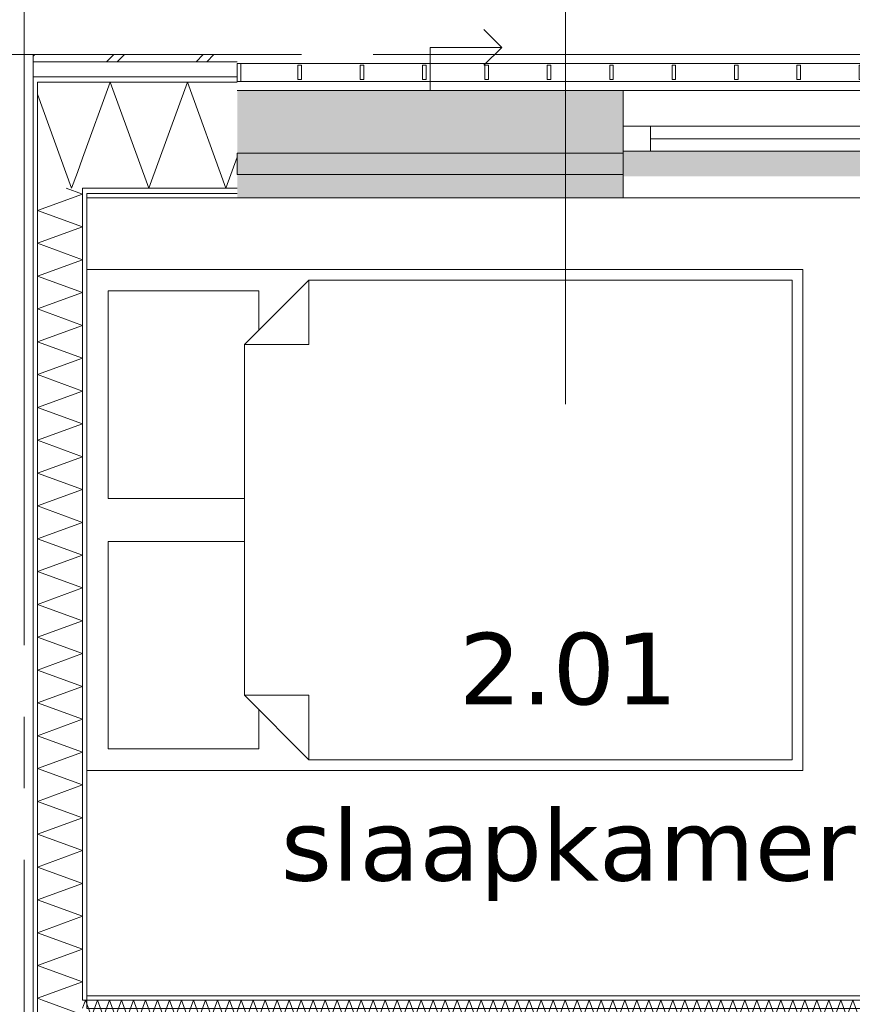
# Model space of a CAD drawing. Header units: millimetres. Extents: x -14925 to 266687, y -3550 to 35834.
# Tile 54 of 244: x 4488 to 6813, y 15346 to 18098. Entities that reach past the tile are written whole.
import ezdxf
from ezdxf.enums import TextEntityAlignment as Align

# ---------------------------------------------------------------- set-up
doc = ezdxf.new("R2010")
doc.units = ezdxf.units.MM
doc.header["$MEASUREMENT"] = 0
doc.linetypes.add('B0204', pattern=[2600, 2000, -200, 200, -200])
doc.linetypes.add('B0302', pattern=[2502.000046, 1252.000046, -625, 0, -625])
for name, color, linetype in [('34 Balustrades', 7, 'Continuous'), ('A Lijn doorsnede', 7, 'Continuous'), ('A Stramien', 7, 'Continuous'), ('New_21 Buitenwanden', 7, 'Continuous'), ('New_21 Buitenwanden 2D arcering', 7, 'Continuous'), ('New_21 Buitenwanden Afdek-arcering', 7, 'Continuous'), ('New_21 Buitenwanden Deuren', 7, 'Continuous'), ('New_21 Buitenwanden Doorsnede-arcering', 7, 'Continuous'), ('New_21 Buitenwanden Laagscheidingslijnen', 7, 'Continuous'), ('New_21 Buitenwanden Ramen', 7, 'Continuous'), ('New_22 C Binnenwanden', 7, 'Continuous'), ('New_22 C Binnenwanden Deuren', 7, 'Continuous'), ('New_22 C Binnenwanden Doorsnede-arcering', 7, 'Continuous'), ('New_22 C Binnenwanden Laagscheidingslijnen', 7, 'Continuous'), ('New_82 Interieur', 7, 'Continuous'), ('New_Z Gebruiksopp', 7, 'Continuous'), ('New_Z Gebruiksopp Zone omranding', 7, 'Continuous'), ('New_Z Gebruiksopp Zone tekst', 7, 'Continuous'), ('Tekst_dim 1_ 100 .DO', 7, 'Continuous')]:
    doc.layers.add(name, color=color, linetype=linetype)
doc.styles.add('GENERATED_STYLE_1', font='verdana.ttf')
doc.styles.add('GENERATED_STYLE_2', font='verdana.ttf')
doc.dimstyles.new('GENERATED_STYLE__2', dxfattribs={"dimtxt": 400, "dimasz": 380, "dimexe": 0.18, "dimexo": 0.0625, "dimgap": 0, "dimtad": 1, "dimtih": 1, "dimtoh": 1, "dimdec": 0, "dimzin": 0, "dimdsep": 46, "dimtxsty": 'GENERATED_STYLE_2', "dimblk": 'ARROWHEAD_7', "dimblk1": 'ARROWHEAD_7', "dimblk2": 'ARROWHEAD_7', "dimcen": 0.09, "dimse1": 1, "dimse2": 1, "dimclrd": 9, "dimclre": 9, "dimclrt": 9, "dimadec": 1, "dimazin": 0, "dimtfac": 1, "dimtdec": 4, "dimtmove": 0, "dimatfit": 3, "dimfxl": 1, "dimtolj": 1, "dimtzin": 0, "dimarcsym": 0})
pattern_1 = [(180, (0, 0), (0, 100), [])]
pattern_2 = [(90, (0, 0), (-100, 0), [])]
pattern_3 = [(0, (0, 0), (0, 100), [])]

# ---------------------------------------------------------------- blocks, each defined once
blk = doc.blocks.new('slaapkamer_2.01_20_3', base_point=(6019.5, 16517.5))
at = {"layer": 'New_Z Gebruiksopp Zone tekst', "color": 2, "lineweight": 0}
for tag, style, p in [('DUMMY_941', 'GENERATED_STYLE_1', (6019.5, 16455.4)), ('DUMMY_942', 'GENERATED_STYLE_2', (6019.5, 15958.2))]:
    blk.add_attdef(tag, text='', height=200, dxfattribs=dict(at, style=style)).set_placement(p, align=Align.TOP_LEFT)
for tag, style, p in [('ROOM_NUMBER', 'GENERATED_STYLE_1', (6019.5, 16384.6)), ('ROOM_NAME', 'GENERATED_STYLE_2', (6019.5, 15892.3))]:
    blk.add_attdef(tag, text='', height=200, dxfattribs=dict(at, style=style)).set_placement(p, align=Align.TOP_CENTER)
blk = doc.blocks.new('*X423')
at = {"layer": 'New_21 Buitenwanden Doorsnede-arcering', "color": 7, "linetype": 'Continuous', "lineweight": 0}
for p in [(4537, 17889.7), (4648.5, 17670.7)]:
    blk.add_line(p, (4632.6, 17627), dxfattribs=at)
blk = doc.blocks.new('*X424')
at = {"layer": 'New_21 Buitenwanden Doorsnede-arcering', "color": 7, "linetype": 'Continuous', "lineweight": 0}
blk.add_line((4525, 17995), (4526.4, 17996.4), dxfattribs=at)
blk = doc.blocks.new('*X425')
at = {"layer": 'New_21 Buitenwanden Doorsnede-arcering', "color": 7, "linetype": 'Continuous', "lineweight": 0}
for p, q in [((4526.4, 17996.4), (4530, 18000)), ((4730, 17980), (4750, 18000)), ((4760, 17980), (4780, 18000)), ((4980, 17980), (5000, 18000)), ((5010, 17980), (5030, 18000))]:
    blk.add_line(p, q, dxfattribs=at)
blk = doc.blocks.new('*X426')
at = {"layer": 'New_21 Buitenwanden Doorsnede-arcering', "color": 7, "linetype": 'Continuous', "lineweight": 0}
for p, q in [((4740.3, 17923), (4663, 17710.5)), ((4740.3, 17923), (4848.1, 17627)), ((4955.8, 17923), (4848.1, 17627)), ((4955.8, 17923), (5063.6, 17627)), ((5095, 17713.4), (5063.6, 17627))]:
    blk.add_line(p, q, dxfattribs=at)
blk = doc.blocks.new('*X427')
at = {"layer": 'New_21 Buitenwanden Doorsnede-arcering', "color": 7, "linetype": 'Continuous', "lineweight": 0}
blk.add_line((4663, 17710.5), (4648.5, 17670.7), dxfattribs=at)
blk = doc.blocks.new('Wall_57_3', base_point=(4675, 17600))
at = {"layer": 'New_21 Buitenwanden Doorsnede-arcering', "linetype": 'Continuous', "lineweight": 0, "true_color": 0x000000}
h = blk.add_hatch(dxfattribs=at)
h.set_pattern_fill('325_Houtachtig_plaatmate_E2', color=18, style=0, pattern_type=2)
h.set_pattern_definition(pattern_1)
h.paths.add_polyline_path([(4525, 17938), (4525, 17923), (4537, 17923), (4537, 17938)])
h = blk.add_hatch(dxfattribs=at)
h.set_pattern_fill('325_Houtachtig_plaatmate_E2', color=18, style=0, pattern_type=2)
h.set_pattern_definition(pattern_1)
h.paths.add_polyline_path([(4537, 17938), (4537, 17923), (4553.875, 17923), (4548.25, 17938)])
h = blk.add_hatch(dxfattribs=at)
h.set_pattern_fill('325_Houtachtig_plaatmate_E2', color=18, style=0, pattern_type=2)
h.set_pattern_definition(pattern_1)
h.paths.add_polyline_path([(5095, 17938), (4548.25, 17938), (4553.875, 17923), (5095, 17923)])
h = blk.add_hatch(dxfattribs=at)
h.set_pattern_fill('325_Houtachtig_plaatmate_E2', color=18, style=0, pattern_type=2)
h.set_pattern_definition(pattern_1)
h.paths.add_polyline_path([(4663, 17627), (4663, 17612), (4670.5, 17612), (4664.875, 17627)])
h = blk.add_hatch(dxfattribs=at)
h.set_pattern_fill('325_Houtachtig_plaatmate_E2', color=18, style=0, pattern_type=2)
h.set_pattern_definition(pattern_1)
h.paths.add_polyline_path([(4675, 17627), (4664.875, 17627), (4670.5, 17612), (4675, 17612)])
h = blk.add_hatch(dxfattribs=at)
h.set_pattern_fill('325_Houtachtig_plaatmate_E2', color=18, style=0, pattern_type=2)
h.set_pattern_definition(pattern_1)
h.paths.add_polyline_path([(4675, 17612), (5095, 17612), (5095, 17627), (4675, 17627)])
h = blk.add_hatch(dxfattribs=at)
h.set_pattern_fill('720_Gips_0003', color=18, style=0, pattern_type=2)
h.set_pattern_definition([(180, (0, 0), (0, 346.41), [0, -200]), (180, (-100, -173.2), (0, 346.41), [0, -200])])
h.paths.add_polyline_path([(4675, 17600), (5095, 17600), (5095, 17612), (4675, 17612)])
at = {"layer": 'New_21 Buitenwanden', "color": 9, "linetype": 'Continuous', "lineweight": 0, "flags": 128}
for points in [[(5095, 18000), (4525, 18000)], [(4675, 17600), (5095, 17600)]]:
    blk.add_lwpolyline(points, dxfattribs=at)
at = {"layer": 'New_21 Buitenwanden Laagscheidingslijnen', "color": 9, "linetype": 'Continuous', "lineweight": 0}
for p, q in [((5095, 17980), (4532.5, 17980)), ((5095, 17938), (4548.25, 17938)), ((4663, 17923), (4553.875, 17923)), ((5095, 17923), (4663, 17923)), ((4675, 17627), (4664.875, 17627)), ((5095, 17627), (4675, 17627)), ((5095, 17612), (4675, 17612))]:
    blk.add_line(p, q, dxfattribs=at)
at = {"layer": 'New_21 Buitenwanden Laagscheidingslijnen', "color": 1, "linetype": 'Continuous', "lineweight": 0}
blk.add_line((4675, 17600), (4675, 17612), dxfattribs=at)
at = {"layer": 'New_22 C Binnenwanden', "color": 9, "linetype": 'Continuous', "lineweight": 0, "flags": 128}
for points in [[(4525, 18000), (4525, 17980)], [(4525, 17980), (4525, 17938)], [(4525, 17938), (4525, 17923)]]:
    blk.add_lwpolyline(points, dxfattribs=at)
at = {"layer": 'New_22 C Binnenwanden Laagscheidingslijnen', "color": 9, "linetype": 'Continuous', "lineweight": 0}
for p, q in [((4525, 17980), (4532.5, 17980)), ((4525, 17938), (4537, 17938)), ((4537, 17938), (4548.25, 17938)), ((4537, 17923), (4553.875, 17923)), ((4663, 17627), (4664.875, 17627))]:
    blk.add_line(p, q, dxfattribs=at)
at = {"layer": 'New_22 C Binnenwanden Laagscheidingslijnen', "color": 1, "linetype": 'Continuous', "lineweight": 0}
for p, q in [((4537, 17923), (4537, 17627)), ((4663, 17627), (4663, 17612))]:
    blk.add_line(p, q, dxfattribs=at)
at = {"layer": 'New_21 Buitenwanden', "color": 1, "lineweight": 0}
for name in ['*X424', '*X425', '*X426', '*X423', '*X427']:
    blk.add_blockref(name, (0, 0), dxfattribs=at)
blk = doc.blocks.new('*X474')
at = {"layer": 'New_22 C Binnenwanden Doorsnede-arcering', "color": 7, "linetype": 'Continuous', "lineweight": 0}
for q in [(4551.2, 15358), (4648.4, 15312)]:
    blk.add_line((4663, 15317.3), q, dxfattribs=at)
blk = doc.blocks.new('*X475')
at = {"layer": 'New_22 C Binnenwanden Doorsnede-arcering', "color": 7, "linetype": 'Continuous', "lineweight": 0}
for p, q in [((4663, 17610.3), (4537, 17564.5)), ((4663, 17610.3), (4617.2, 17627)), ((4663, 17518.6), (4537, 17564.5)), ((4663, 17518.6), (4537, 17472.8)), ((4663, 17426.9), (4537, 17472.8)), ((4663, 17426.9), (4537, 17381)), ((4663, 17335.2), (4537, 17381)), ((4663, 17335.2), (4537, 17289.3)), ((4663, 17243.5), (4537, 17289.3)), ((4663, 17243.5), (4537, 17197.6)), ((4663, 17151.7), (4537, 17197.6)), ((4663, 17151.7), (4537, 17105.9)), ((4663, 17060), (4537, 17105.9)), ((4663, 17060), (4537, 17014.2)), ((4663, 16968.3), (4537, 17014.2)), ((4663, 16968.3), (4537, 16922.4)), ((4663, 16876.6), (4537, 16922.4)), ((4663, 16876.6), (4537, 16830.7)), ((4663, 16784.9), (4537, 16830.7)), ((4663, 16784.9), (4537, 16739)), ((4663, 16693.1), (4537, 16739)), ((4663, 16693.1), (4537, 16647.3)), ((4663, 16601.4), (4537, 16647.3)), ((4663, 16601.4), (4537, 16555.6)), ((4663, 16509.7), (4537, 16555.6)), ((4663, 16509.7), (4537, 16463.8)), ((4663, 16418), (4537, 16463.8)), ((4663, 16418), (4537, 16372.1)), ((4663, 16326.2), (4537, 16372.1)), ((4663, 16326.2), (4537, 16280.4)), ((4663, 16234.5), (4537, 16280.4)), ((4663, 16234.5), (4537, 16188.7)), ((4663, 16142.8), (4537, 16188.7)), ((4663, 16142.8), (4537, 16096.9)), ((4663, 16051.1), (4537, 16096.9)), ((4663, 16051.1), (4537, 16005.2)), ((4663, 15959.4), (4537, 16005.2)), ((4663, 15959.4), (4537, 15913.5)), ((4663, 15867.6), (4537, 15913.5)), ((4663, 15867.6), (4537, 15821.8)), ((4663, 15775.9), (4537, 15821.8)), ((4663, 15775.9), (4537, 15730.1)), ((4663, 15684.2), (4537, 15730.1)), ((4663, 15684.2), (4537, 15638.3)), ((4663, 15592.5), (4537, 15638.3)), ((4663, 15592.5), (4537, 15546.6)), ((4663, 15500.8), (4537, 15546.6)), ((4663, 15500.8), (4537, 15454.9)), ((4663, 15409), (4537, 15454.9)), ((4663, 15409), (4537, 15363.2)), ((4551.2, 15358), (4537, 15363.2))]:
    blk.add_line(p, q, dxfattribs=at)
blk = doc.blocks.new('Wall_64_3', base_point=(4675, 17600))
at = {"layer": 'New_22 C Binnenwanden Doorsnede-arcering', "linetype": 'Continuous', "lineweight": 0, "true_color": 0x000000}
h = blk.add_hatch(dxfattribs=at)
h.set_pattern_fill('325_Houtachtig_plaatmate_E2', color=18, style=0, pattern_type=2)
h.set_pattern_definition(pattern_2)
h.paths.add_polyline_path([(4525, 17923), (4525, 10827), (4537, 10827), (4537, 17923)])
h = blk.add_hatch(dxfattribs=at)
h.set_pattern_fill('325_Houtachtig_plaatmate_E2', color=18, style=0, pattern_type=2)
h.set_pattern_definition(pattern_2)
h.paths.add_polyline_path([(4663, 17612), (4663, 15370), (4675, 15370), (4675, 17600), (4670.5, 17612)])
h = blk.add_hatch(dxfattribs=at)
h.set_pattern_fill('325_Houtachtig_plaatmate_E2', color=18, style=0, pattern_type=2)
h.set_pattern_definition(pattern_2)
h.paths.add_polyline_path([(4670.5, 17612), (4675, 17600), (4675, 17612)])
h = blk.add_hatch(dxfattribs=at)
h.set_pattern_fill('325_Houtachtig_plaatmate_E2', color=18, style=0, pattern_type=2)
h.set_pattern_definition(pattern_2)
h.paths.add_polyline_path([(4663, 15370), (4663, 15358), (4675, 15358), (4675, 15370)])
at = {"layer": 'New_21 Buitenwanden Laagscheidingslijnen', "color": 1, "linetype": 'Continuous', "lineweight": 0}
blk.add_line((4675, 17600), (4675, 17612), dxfattribs=at)
at = {"layer": 'New_22 C Binnenwanden', "color": 1, "linetype": 'Continuous', "lineweight": 0, "flags": 128}
for points in [[(4525, 17923), (4525, 10827)], [(4675, 15370), (4675, 17600)]]:
    blk.add_lwpolyline(points, dxfattribs=at)
at = {"layer": 'New_22 C Binnenwanden Laagscheidingslijnen', "color": 1, "linetype": 'Continuous', "lineweight": 0}
for p, q in [((4537, 17923), (4537, 17627)), ((4537, 11123), (4537, 17627)), ((4663, 17627), (4663, 17612)), ((4663, 15358), (4663, 17612)), ((4675, 15358), (4663, 15358))]:
    blk.add_line(p, q, dxfattribs=at)
at = {"layer": 'New_22 C Binnenwanden', "color": 1, "lineweight": 0}
for name in ['*X475', '*X474']:
    blk.add_blockref(name, (0, 0), dxfattribs=at)
blk = doc.blocks.new('*X504')
at = {"layer": 'New_22 C Binnenwanden Doorsnede-arcering', "color": 7, "linetype": 'Continuous', "lineweight": 0}
for p in [(4663, 15335.5), (4675, 15347.5)]:
    blk.add_line(p, (4671.2, 15358), dxfattribs=at)
blk = doc.blocks.new('*X505')
at = {"layer": 'New_22 C Binnenwanden Doorsnede-arcering', "color": 7, "linetype": 'Continuous', "lineweight": 0}
for p in [(7811, 15336.5), (7823, 15346.5)]:
    blk.add_line(p, (7818.8, 15358), dxfattribs=at)
blk = doc.blocks.new('*X506')
at = {"layer": 'New_22 C Binnenwanden Doorsnede-arcering', "color": 7, "linetype": 'Continuous', "lineweight": 0}
for p, q in [((4687.9, 15312), (4704.7, 15358)), ((4721.4, 15312), (4704.7, 15358)), ((4721.4, 15312), (4738.2, 15358)), ((4754.9, 15312), (4738.2, 15358)), ((4754.9, 15312), (4771.6, 15358)), ((4788.4, 15312), (4771.6, 15358)), ((4788.4, 15312), (4805.1, 15358)), ((4821.9, 15312), (4805.1, 15358)), ((4821.9, 15312), (4838.6, 15358)), ((4855.4, 15312), (4838.6, 15358)), ((4855.4, 15312), (4872.1, 15358)), ((4888.8, 15312), (4872.1, 15358)), ((4888.8, 15312), (4905.6, 15358)), ((4922.3, 15312), (4905.6, 15358)), ((4922.3, 15312), (4939.1, 15358)), ((4955.8, 15312), (4939.1, 15358)), ((4955.8, 15312), (4972.6, 15358)), ((4989.3, 15312), (4972.6, 15358)), ((4989.3, 15312), (5006, 15358)), ((5022.8, 15312), (5006, 15358)), ((5022.8, 15312), (5039.5, 15358)), ((5056.3, 15312), (5039.5, 15358)), ((5056.3, 15312), (5073, 15358)), ((5089.8, 15312), (5073, 15358)), ((5089.8, 15312), (5106.5, 15358)), ((5123.2, 15312), (5106.5, 15358)), ((5123.2, 15312), (5140, 15358)), ((5156.7, 15312), (5140, 15358)), ((5156.7, 15312), (5173.5, 15358)), ((5190.2, 15312), (5173.5, 15358)), ((5190.2, 15312), (5207, 15358)), ((5223.7, 15312), (5207, 15358)), ((5223.7, 15312), (5240.4, 15358)), ((5257.2, 15312), (5240.4, 15358)), ((5257.2, 15312), (5273.9, 15358)), ((5290.7, 15312), (5273.9, 15358)), ((5290.7, 15312), (5307.4, 15358)), ((5324.2, 15312), (5307.4, 15358)), ((5324.2, 15312), (5340.9, 15358)), ((5357.6, 15312), (5340.9, 15358)), ((5357.6, 15312), (5374.4, 15358)), ((5391.1, 15312), (5374.4, 15358)), ((5391.1, 15312), (5407.9, 15358)), ((5424.6, 15312), (5407.9, 15358)), ((5424.6, 15312), (5441.4, 15358)), ((5458.1, 15312), (5441.4, 15358)), ((5458.1, 15312), (5474.8, 15358)), ((5491.6, 15312), (5474.8, 15358)), ((5491.6, 15312), (5508.3, 15358)), ((5525.1, 15312), (5508.3, 15358)), ((5525.1, 15312), (5541.8, 15358)), ((5558.6, 15312), (5541.8, 15358)), ((5558.6, 15312), (5575.3, 15358)), ((5592, 15312), (5575.3, 15358)), ((5592, 15312), (5608.8, 15358)), ((5625.5, 15312), (5608.8, 15358)), ((5625.5, 15312), (5642.3, 15358)), ((5659, 15312), (5642.3, 15358)), ((5659, 15312), (5675.8, 15358)), ((5692.5, 15312), (5675.8, 15358)), ((5692.5, 15312), (5709.2, 15358)), ((5726, 15312), (5709.2, 15358)), ((5726, 15312), (5742.7, 15358)), ((5759.5, 15312), (5742.7, 15358)), ((5759.5, 15312), (5776.2, 15358)), ((5793, 15312), (5776.2, 15358)), ((5793, 15312), (5809.7, 15358)), ((5826.4, 15312), (5809.7, 15358)), ((5826.4, 15312), (5843.2, 15358)), ((5859.9, 15312), (5843.2, 15358)), ((5859.9, 15312), (5876.7, 15358)), ((5893.4, 15312), (5876.7, 15358)), ((5893.4, 15312), (5910.1, 15358)), ((5926.9, 15312), (5910.1, 15358)), ((5926.9, 15312), (5943.6, 15358)), ((5960.4, 15312), (5943.6, 15358)), ((5960.4, 15312), (5977.1, 15358)), ((5993.9, 15312), (5977.1, 15358)), ((5993.9, 15312), (6010.6, 15358)), ((6027.3, 15312), (6010.6, 15358)), ((6027.3, 15312), (6044.1, 15358)), ((6060.8, 15312), (6044.1, 15358)), ((6060.8, 15312), (6077.6, 15358)), ((6094.3, 15312), (6077.6, 15358)), ((6094.3, 15312), (6111.1, 15358)), ((6127.8, 15312), (6111.1, 15358)), ((6127.8, 15312), (6144.5, 15358)), ((6161.3, 15312), (6144.5, 15358)), ((6161.3, 15312), (6178, 15358)), ((6194.8, 15312), (6178, 15358)), ((6194.8, 15312), (6211.5, 15358)), ((6228.3, 15312), (6211.5, 15358)), ((6228.3, 15312), (6245, 15358)), ((6261.7, 15312), (6245, 15358)), ((6261.7, 15312), (6278.5, 15358)), ((6295.2, 15312), (6278.5, 15358)), ((6295.2, 15312), (6312, 15358)), ((6328.7, 15312), (6312, 15358)), ((6328.7, 15312), (6345.5, 15358)), ((6362.2, 15312), (6345.5, 15358)), ((6362.2, 15312), (6378.9, 15358)), ((6395.7, 15312), (6378.9, 15358)), ((6395.7, 15312), (6412.4, 15358)), ((6429.2, 15312), (6412.4, 15358)), ((6429.2, 15312), (6445.9, 15358)), ((6462.7, 15312), (6445.9, 15358)), ((6462.7, 15312), (6479.4, 15358)), ((6496.1, 15312), (6479.4, 15358)), ((6496.1, 15312), (6512.9, 15358)), ((6529.6, 15312), (6512.9, 15358)), ((6529.6, 15312), (6546.4, 15358)), ((6563.1, 15312), (6546.4, 15358)), ((6563.1, 15312), (6579.9, 15358)), ((6596.6, 15312), (6579.9, 15358)), ((6596.6, 15312), (6613.3, 15358)), ((6630.1, 15312), (6613.3, 15358)), ((6630.1, 15312), (6646.8, 15358)), ((6663.6, 15312), (6646.8, 15358)), ((6663.6, 15312), (6680.3, 15358)), ((6697.1, 15312), (6680.3, 15358)), ((6697.1, 15312), (6713.8, 15358)), ((6730.5, 15312), (6713.8, 15358)), ((6730.5, 15312), (6747.3, 15358)), ((6764, 15312), (6747.3, 15358)), ((6764, 15312), (6780.8, 15358)), ((6797.5, 15312), (6780.8, 15358)), ((6797.5, 15312), (6814.3, 15358)), ((6831, 15312), (6814.3, 15358)), ((6831, 15312), (6847.7, 15358)), ((6864.5, 15312), (6847.7, 15358)), ((6864.5, 15312), (6881.2, 15358)), ((6898, 15312), (6881.2, 15358)), ((4687.9, 15312), (4675, 15347.5)), ((6898, 15312), (6903, 15325.8))]:
    blk.add_line(p, q, dxfattribs=at)
blk = doc.blocks.new('*X507')
at = {"layer": 'New_22 C Binnenwanden Doorsnede-arcering', "color": 7, "linetype": 'Continuous', "lineweight": 0}
for p, q in [((6903, 15325.8), (6914.7, 15358)), ((6931.4, 15312), (6914.7, 15358)), ((6931.4, 15312), (6948.2, 15358)), ((6949, 15355.8), (6948.2, 15358))]:
    blk.add_line(p, q, dxfattribs=at)
blk = doc.blocks.new('*X508')
at = {"layer": 'New_22 C Binnenwanden Doorsnede-arcering', "color": 7, "linetype": 'Continuous', "lineweight": 0}
blk.add_line((6961, 15322.8), (6949, 15355.8), dxfattribs=at)
blk = doc.blocks.new('D1 bl 26[14]_3')
at = {"layer": 'New_22 C Binnenwanden Deuren', "color": 7, "linetype": 'Continuous', "lineweight": 0}
for p, q in [((6961, 15380), (7011, 15380)), ((6961, 15290), (6961, 15380)), ((7011, 15380), (7011, 15290)), ((7761, 15290), (7761, 15380)), ((7761, 15380), (7811, 15380)), ((7811, 15380), (7811, 15290)), ((6961, 15358), (6961, 15370)), ((6961, 15312), (6961, 15358)), ((7811, 15358), (7811, 15370)), ((7811, 15312), (7811, 15358)), ((7761, 15330), (7011, 15330)), ((7011, 15330), (7011, 15290)), ((7761, 15290), (7761, 15330)), ((6961, 15300), (6961, 15312)), ((7811, 15300), (7811, 15312)), ((7011, 15290), (6961, 15290)), ((7011, 15290), (7761, 15290)), ((7761, 15290), (7761, 14540)), ((7811, 15290), (7761, 15290))]:
    blk.add_line(p, q, dxfattribs=at)
blk.add_arc((7761, 15290), 750, 180, 270, dxfattribs=at)
blk = doc.blocks.new('Wall_69_3', base_point=(4675, 15335))
at = {"layer": 'New_22 C Binnenwanden Doorsnede-arcering', "linetype": 'Continuous', "lineweight": 0, "true_color": 0x000000}
h = blk.add_hatch(dxfattribs=at)
h.set_pattern_fill('325_Houtachtig_plaatmate_E2', color=18, style=0, pattern_type=2)
h.set_pattern_definition(pattern_3)
h.paths.add_polyline_path([(6961, 15370), (4675, 15370), (4675, 15358), (6961, 15358)])
h = blk.add_hatch(dxfattribs=at)
h.set_pattern_fill('325_Houtachtig_plaatmate_E2', color=18, style=0, pattern_type=2)
h.set_pattern_definition(pattern_3)
h.paths.add_polyline_path([(6891, 15312), (4675, 15312), (4675, 15300), (6891, 15300)])
h = blk.add_hatch(dxfattribs=at)
h.set_pattern_fill('325_Houtachtig_plaatmate_E2', color=18, style=0, pattern_type=2)
h.set_pattern_definition(pattern_3)
h.paths.add_polyline_path([(6903, 15312), (6891, 15312), (6891, 15300), (6903, 15300)])
h = blk.add_hatch(dxfattribs=at)
h.set_pattern_fill('325_Houtachtig_plaatmate_E2', color=18, style=0, pattern_type=2)
h.set_pattern_definition(pattern_3)
h.paths.add_polyline_path([(6961, 15312), (6949, 15312), (6949, 15300), (6961, 15300)])
at = {"layer": 'New_22 C Binnenwanden', "color": 1, "linetype": 'Continuous', "lineweight": 0}
for p, q in [((6961, 15358), (6961, 15370)), ((6961, 15312), (6961, 15358)), ((7811, 15358), (7811, 15370)), ((7811, 15312), (7811, 15358)), ((6961, 15300), (6961, 15312)), ((7811, 15300), (7811, 15312))]:
    blk.add_line(p, q, dxfattribs=at)
at = {"layer": 'New_22 C Binnenwanden', "color": 1, "linetype": 'Continuous', "lineweight": 0, "flags": 128}
for points in [[(6961, 15370), (4675, 15370)], [(4675, 15300), (6891, 15300)]]:
    blk.add_lwpolyline(points, dxfattribs=at)
at = {"layer": 'New_22 C Binnenwanden Laagscheidingslijnen', "color": 1, "linetype": 'Continuous', "lineweight": 0}
for p, q in [((4675, 15358), (4663, 15358)), ((4675, 15358), (6961, 15358)), ((7823, 15358), (7811, 15358)), ((4663, 15312), (4675, 15312)), ((4675, 15312), (6903, 15312)), ((6903, 15312), (6903, 15300)), ((6949, 15300), (6949, 15312)), ((6949, 15312), (6961, 15312)), ((7811, 15312), (7823, 15312))]:
    blk.add_line(p, q, dxfattribs=at)
at = {"layer": 'New_22 C Binnenwanden', "color": 1, "lineweight": 0}
for name in ['*X504', '*X506', '*X507', '*X508', '*X505']:
    blk.add_blockref(name, (0, 0), dxfattribs=at)
at = {"layer": 'New_22 C Binnenwanden Deuren', "color": 7, "linetype": 'Continuous', "lineweight": 0}
blk.add_blockref('D1 bl 26[14]_3', (0, 0), dxfattribs=at)
blk = doc.blocks.new('Rnx horizontaal 26[9]_3')
at = {"layer": 'New_21 Buitenwanden Ramen', "color": 7, "linetype": 'Continuous', "lineweight": 0}
for p, q in [((8405, 17900), (6173, 17900)), ((6173, 17900), (6173, 17880)), ((8405, 17900), (8405, 17880)), ((6173, 17880), (6173, 17838)), ((8405, 17880), (8405, 17838)), ((6173, 17838), (6173, 17823)), ((8405, 17838), (8405, 17823)), ((6173, 17823), (6173, 17800)), ((6249, 17800), (6173, 17800)), ((6173, 17800), (6173, 17730)), ((6173, 17800), (6173, 17730)), ((6249, 17730), (6249, 17800)), ((7251, 17800), (6249, 17800)), ((7289, 17800), (7251, 17800)), ((7251, 17800), (7251, 17730)), ((7327, 17800), (7289, 17800)), ((7327, 17730), (7327, 17800)), ((8329, 17800), (7327, 17800)), ((8405, 17800), (8329, 17800)), ((8329, 17800), (8329, 17730)), ((8405, 17823), (8405, 17800)), ((8405, 17800), (8405, 17730)), ((8405, 17800), (8405, 17730)), ((7251, 17765), (6249, 17765)), ((8329, 17765), (7327, 17765)), ((6173, 17730), (6249, 17730)), ((6173, 17730), (6173, 17627)), ((6173, 17730), (6173, 17627)), ((6249, 17730), (7251, 17730)), ((7251, 17730), (7289, 17730)), ((7289, 17730), (7327, 17730)), ((7327, 17730), (8329, 17730)), ((8329, 17730), (8405, 17730)), ((8405, 17730), (8405, 17627)), ((8405, 17730), (8405, 17627)), ((6173, 17627), (6173, 17612)), ((6173, 17627), (6173, 17612)), ((6173, 17612), (6173, 17600)), ((6173, 17612), (6173, 17600)), ((8405, 17627), (8405, 17612)), ((8405, 17627), (8405, 17612)), ((8405, 17612), (8405, 17600)), ((8405, 17612), (8405, 17600)), ((6173, 17600), (6161, 17600)), ((6173, 17600), (6161, 17600)), ((8405, 17600), (6173, 17600)), ((8405, 17600), (8417, 17600)), ((8405, 17600), (8417, 17600))]:
    blk.add_line(p, q, dxfattribs=at)
blk = doc.blocks.new('DS1 in wand 26[54]_3')
at = {"layer": 'New_21 Buitenwanden Deuren', "color": 7, "linetype": 'Continuous', "lineweight": 0}
for p, q in [((5834, 18020), (5784, 18070)), ((5634, 17900), (5634, 18020)), ((5634, 18020), (5834, 18020)), ((5834, 18020), (5784, 17970)), ((5095, 17900), (6173, 17900)), ((6173, 17900), (6173, 17880)), ((6173, 17880), (6173, 17838)), ((6173, 17838), (6173, 17823)), ((6173, 17823), (6173, 17730)), ((5095, 17725), (6173, 17725)), ((5095, 17665), (5095, 17725)), ((6173, 17725), (6173, 17665)), ((6173, 17665), (5095, 17665)), ((6173, 17660), (6173, 17627)), ((6173, 17660), (6173, 17627)), ((6173, 17627), (6173, 17612)), ((6173, 17627), (6173, 17612)), ((6173, 17612), (6173, 17600)), ((6173, 17612), (6173, 17600)), ((5095, 17600), (6173, 17600)), ((6173, 17600), (6249, 17600)), ((6173, 17600), (6249, 17600))]:
    blk.add_line(p, q, dxfattribs=at)
blk = doc.blocks.new('Wall_233_3', base_point=(5095, 17600))
at = {"layer": 'New_21 Buitenwanden 2D arcering', "linetype": 'Continuous', "lineweight": 0, "true_color": 0xffffff}
blk.add_hatch(color=7, dxfattribs=at).paths.add_polyline_path([(6173, 17730), (6173, 17660), (7256, 17660), (7256, 17730)])
at = {"layer": 'New_21 Buitenwanden Afdek-arcering', "linetype": 'Continuous', "lineweight": 0, "true_color": 0xffffff}
blk.add_hatch(color=7, dxfattribs=at).paths.add_polyline_path([(6173, 17900), (5095, 17900), (5095, 17600), (6173, 17600)])
at = {"layer": 'New_21 Buitenwanden', "color": 9, "linetype": 'Continuous', "lineweight": 0}
for p, q in [((8405, 17900), (8405, 17880)), ((8405, 17880), (8405, 17838)), ((8405, 17838), (8405, 17823)), ((8405, 17823), (8405, 17800)), ((8405, 17800), (8405, 17730)), ((8405, 17730), (8405, 17627)), ((8405, 17627), (8405, 17612)), ((8405, 17612), (8405, 17600)), ((8405, 17600), (8417, 17600))]:
    blk.add_line(p, q, dxfattribs=at)
at = {"layer": 'New_21 Buitenwanden Deuren', "color": 7, "linetype": 'Continuous', "lineweight": 0}
blk.add_blockref('DS1 in wand 26[54]_3', (0, 0), dxfattribs=at)
at = {"layer": 'New_21 Buitenwanden Ramen', "color": 7, "linetype": 'Continuous', "lineweight": 0}
blk.add_blockref('Rnx horizontaal 26[9]_3', (0, 0), dxfattribs=at)
blk = doc.blocks.new('Railing_11_3')
at = {"layer": '34 Balustrades', "color": 9, "linetype": 'Continuous', "lineweight": 0, "flags": 128}
for points in [[(5095, 17975), (5095, 17925), (8405, 17925), (8405, 17975)], [(5095, 17975), (5095, 17925), (8405, 17925), (8405, 17975)], [(5095, 17975), (5095, 17925), (5105, 17925), (5105, 17975)], [(8395, 17975), (8395, 17925), (8405, 17925), (8405, 17975)]]:
    blk.add_lwpolyline(points, close=True, dxfattribs=at)
at = {"layer": '34 Balustrades', "color": 7, "linetype": 'Continuous', "lineweight": 0, "flags": 128}
for points in [[(5264.2, 17970), (5264.2, 17930), (5274.2, 17930), (5274.2, 17970)], [(5438.4, 17970), (5438.4, 17930), (5448.4, 17930), (5448.4, 17970)], [(5612.6, 17970), (5612.6, 17930), (5622.6, 17930), (5622.6, 17970)], [(5786.8, 17970), (5786.8, 17930), (5796.8, 17930), (5796.8, 17970)], [(5961.1, 17970), (5961.1, 17930), (5971.1, 17930), (5971.1, 17970)], [(6135.3, 17970), (6135.3, 17930), (6145.3, 17930), (6145.3, 17970)], [(6309.5, 17970), (6309.5, 17930), (6319.5, 17930), (6319.5, 17970)], [(6483.7, 17970), (6483.7, 17930), (6493.7, 17930), (6493.7, 17970)], [(6657.9, 17970), (6657.9, 17930), (6667.9, 17930), (6667.9, 17970)], [(6832.1, 17970), (6832.1, 17930), (6842.1, 17930), (6842.1, 17970)], [(7006.3, 17970), (7006.3, 17930), (7016.3, 17930), (7016.3, 17970)], [(7180.5, 17970), (7180.5, 17930), (7190.5, 17930), (7190.5, 17970)], [(7354.7, 17970), (7354.7, 17930), (7364.7, 17930), (7364.7, 17970)], [(7528.9, 17970), (7528.9, 17930), (7538.9, 17930), (7538.9, 17970)], [(7703.2, 17970), (7703.2, 17930), (7713.2, 17930), (7713.2, 17970)], [(7877.4, 17970), (7877.4, 17930), (7887.4, 17930), (7887.4, 17970)], [(8051.6, 17970), (8051.6, 17930), (8061.6, 17930), (8061.6, 17970)], [(8225.8, 17970), (8225.8, 17930), (8235.8, 17930), (8235.8, 17970)]]:
    blk.add_lwpolyline(points, close=True, dxfattribs=at)
blk = doc.blocks.new('Standard grid marker_2')
at = {"layer": 'A Stramien', "color": 7, "linetype": 'B0204', "lineweight": 0}
blk.add_line((1000, 0), (24500, 0), dxfattribs=at)
at = {"layer": 'A Stramien', "color": 9, "lineweight": 0, "style": 'GENERATED_STYLE_2'}
blk.add_attdef('AC_MarkerText_1', text='', height=400, rotation=90, dxfattribs=at).set_placement((-948.6, -142.5), align=Align.TOP_CENTER)
blk = doc.blocks.new('Bed dubbel 02 26[39]_3', base_point=(6645, 16030))
at = {"layer": 'New_82 Interieur', "color": 7, "linetype": 'Continuous', "lineweight": 0}
for p, q in [((5295, 17370), (5295, 17190)), ((5115, 17190), (5295, 17190)), ((5115, 16210), (5295, 16210)), ((5295, 16030), (5295, 16210))]:
    blk.add_line(p, q, dxfattribs=at)
at = {"layer": 'New_82 Interieur', "color": 7, "linetype": 'Continuous', "lineweight": 0, "flags": 128}
for points in [[(6675, 16000), (6675, 17400), (4675, 17400), (4675, 16000)], [(6645, 16030), (6645, 17370), (5295, 17370), (5115, 17190), (5115, 16210), (5295, 16030)], [(5115, 16760), (5115, 17190), (5155, 17230), (5155, 17340), (4735, 17340), (4735, 16760)], [(5115, 16640), (5115, 16210), (5155, 16170), (5155, 16060), (4735, 16060), (4735, 16640)]]:
    blk.add_lwpolyline(points, close=True, dxfattribs=at)
blk = doc.blocks.new('Standard grid marker_3')
at = {"layer": 'A Stramien', "color": 7, "linetype": 'B0204', "lineweight": 0}
blk.add_line((1000, 0), (46550, 0), dxfattribs=at)
at = {"layer": 'A Stramien', "color": 9, "lineweight": 0, "style": 'GENERATED_STYLE_2'}
for tag, p in [('AC_MarkerText_1_0', (-600, 206.1)), ('AC_MarkerText_1_1', (48150, 206.1))]:
    blk.add_attdef(tag, text='', height=400, dxfattribs=at).set_placement(p, align=Align.TOP_CENTER)
blk = doc.blocks.new('*D1758')
at = {"layer": 'Tekst_dim 1_ 100 .DO', "color": 9, "linetype": 'Continuous', "lineweight": 0}
for p, q in [((4500, 19125), (4500, 19875)), ((-25, 19500), (100, 19500)), ((100, 19500), (4600, 19500))]:
    blk.add_line(p, q, dxfattribs=at)
blk.add_circle((4500, 19500), 100, dxfattribs=at)
at = {"layer": 'Tekst_dim 1_ 100 .DO', "color": 9, "lineweight": 0, "char_height": 400, "attachment_point": 7, "style": 'GENERATED_STYLE_2'}
for s, insert in [('\\A1;{\\pql;\\fVerdana|b0|i0|c0|p0;\\W1.000000;4.500}', (1452.7, 19580)), ('\\A1;{\\pql;\\fVerdana|b0|i0|c0|p0;\\W1.000000;125}', (100, 19020))]:
    blk.add_mtext(s, dxfattribs=dict(at, insert=insert))
blk = doc.blocks.new('ARROWHEAD_7')
at = {"color": 0, "linetype": 'Continuous', "lineweight": 0}
for p, q in [((0, -0.25), (0, 0.25)), ((0, 0), (-1, 0)), ((-0.25, 0), (0.25, 0))]:
    blk.add_line(p, q, dxfattribs=at)
blk.add_circle((0, 0), 0.25, dxfattribs=at)
blk = doc.blocks.new('*D1759')
at = {"layer": 'Tekst_dim 1_ 100 .DO', "color": 9, "linetype": 'Continuous', "lineweight": 0}
for p, q in [((4500, 19125), (4500, 19875)), ((9000, 19125), (9000, 19875)), ((100, 19500), (4600, 19500)), ((4600, 19500), (9100, 19500))]:
    blk.add_line(p, q, dxfattribs=at)
for centre in [(4500, 19500), (9000, 19500)]:
    blk.add_circle(centre, 100, dxfattribs=at)
at = {"layer": 'Tekst_dim 1_ 100 .DO', "color": 9, "lineweight": 0, "insert": (5952.7, 19580), "char_height": 400, "attachment_point": 7, "style": 'GENERATED_STYLE_2'}
blk.add_mtext('\\A1;{\\pql;\\fVerdana|b0|i0|c0|p0;\\W1.000000;4.500}', dxfattribs=at)
blk = doc.blocks.new('*D1760')
at = {"layer": 'Tekst_dim 1_ 100 .DO', "color": 9, "linetype": 'Continuous', "lineweight": 0}
for p, q in [((9000, 19125), (9000, 19875)), ((4600, 19500), (9100, 19500)), ((9100, 19500), (13600, 19500))]:
    blk.add_line(p, q, dxfattribs=at)
blk.add_circle((9000, 19500), 100, dxfattribs=at)
at = {"layer": 'Tekst_dim 1_ 100 .DO', "color": 9, "lineweight": 0, "insert": (10452.7, 19580), "char_height": 400, "attachment_point": 7, "style": 'GENERATED_STYLE_2'}
blk.add_mtext('\\A1;{\\pql;\\fVerdana|b0|i0|c0|p0;\\W1.000000;4.500}', dxfattribs=at)
blk = doc.blocks.new('Cutting Plane_2_3', base_point=(6011.7, 18575))
at = {"layer": 'A Lijn doorsnede', "color": 9, "linetype": 'B0302', "lineweight": 0}
blk.add_line((6011.7, 18275), (6011.7, 16575), dxfattribs=at)

msp = doc.modelspace()

# ---------------------------------------------------------------- linework, layer by layer
at = {"layer": 'New_Z Gebruiksopp Zone omranding', "color": 254, "linetype": 'Continuous', "lineweight": 0, "true_color": 0xe4e3c5, "flags": 128}
msp.add_lwpolyline([(4675, 15335), (7846, 15335), (7846, 16331), (8825, 16331), (8825, 17600), (4675, 17600)], close=True, dxfattribs=at)

# ---------------------------------------------------------------- block references
at = {"layer": '34 Balustrades', "color": 9, "linetype": 'Continuous', "lineweight": 0}
msp.add_blockref('Railing_11_3', (0, 0), dxfattribs=at)
at = {"layer": 'A Lijn doorsnede', "color": 9, "lineweight": 0}
msp.add_blockref('Cutting Plane_2_3', (6011.7, 18575), dxfattribs=at)
at = {"layer": 'A Stramien', "color": 1, "linetype": 'Continuous', "lineweight": 0, "zscale": 1000, "rotation": 270}
msp.add_blockref('Standard grid marker_2', (4500, 21950), dxfattribs=at)
at = {"layer": 'A Stramien', "color": 1, "linetype": 'Continuous', "lineweight": 0, "zscale": 1000}
msp.add_blockref('Standard grid marker_3', (-13725, 18000), dxfattribs=at)
at = {"layer": 'New_21 Buitenwanden', "color": 1, "lineweight": 0}
for name, p in [('Wall_233_3', (5095, 17600)), ('Wall_57_3', (4675, 17600))]:
    msp.add_blockref(name, p, dxfattribs=at)
at = {"layer": 'New_22 C Binnenwanden', "color": 1, "lineweight": 0}
for name, p in [('Wall_64_3', (4675, 17600)), ('Wall_69_3', (4675, 15335))]:
    msp.add_blockref(name, p, dxfattribs=at)
at = {"layer": 'New_82 Interieur', "color": 7, "linetype": 'Continuous', "lineweight": 0}
msp.add_blockref('Bed dubbel 02 26[39]_3', (6645, 16030), dxfattribs=at)
at = {"layer": 'New_Z Gebruiksopp', "color": 2, "linetype": 'Continuous', "lineweight": 0}
msp.add_blockref('slaapkamer_2.01_20_3', (6019.5, 16517.5), dxfattribs=at).add_auto_attribs({'ROOM_NAME': 'slaapkamer', 'ROOM_NUMBER': '2.01'})

# ---------------------------------------------------------------- dimensions: what is measured, and where the dimension line sits
at = {"layer": 'Tekst_dim 1_ 100 .DO', "color": 9, "linetype": 'Continuous', "lineweight": 0}
for base, p1, p2, picture, middle in [((4500, 19500), (0, 9250), (4500, 9250), '*D1758', (2122.8, 19780)), ((9000, 19500), (4500, 9250), (9000, 9250), '*D1759', (6622.8, 19780)), ((13500, 19500), (9000, 9250), (13500, 9250), '*D1760', (11122.8, 19780))]:
    dim = msp.add_linear_dim(base=base, p1=p1, p2=p2, dimstyle='GENERATED_STYLE__2', dxfattribs=at)
    dim.commit()
    dim.dimension.update_dxf_attribs({"geometry": picture, "text_midpoint": middle, "dimtype": 160})

doc.saveas('drawing.dxf')
